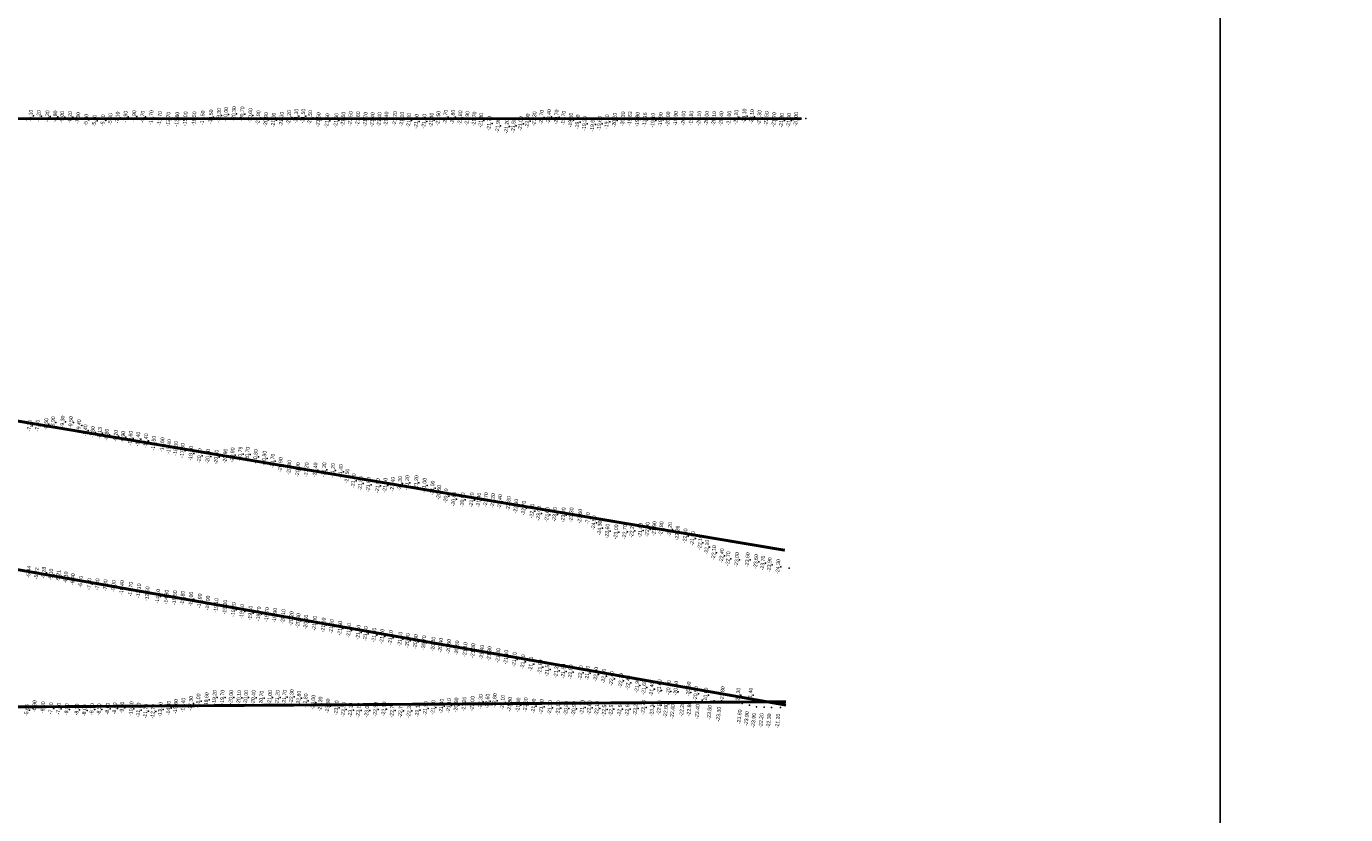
# Model space of a CAD drawing. Header units: feet. Extents: x 850675 to 1077306, y 463961 to 606658.
# Tile 73 of 77: x 945842 to 950437, y 586512 to 589258. Entities that reach past the tile are written whole.
import ezdxf
from ezdxf.enums import TextEntityAlignment as Align

# ---------------------------------------------------------------- set-up
doc = ezdxf.new("R2010")
doc.units = ezdxf.units.FT
doc.header["$MEASUREMENT"] = 0
doc.header["$XCLIPFRAME"] = 0
doc.header["$PDSIZE"] = 100
for name, color, linetype in [('ELEV8', 7, 'Continuous'), ('Plan', 150, 'Continuous'), ('POINTS8', 7, 'Continuous')]:
    doc.layers.add(name, color=color, linetype=linetype)
doc.layers.add('MrSID', color=251, linetype='Continuous', transparency=0.2)
doc.styles.add('MM-STANDARD', font='txt', dxfattribs={"height": 1})
picture_1 = doc.add_image_def('image7.sid', size_in_pixel=(6310, 6971))
picture_2 = doc.add_image_def('image11.jpg', size_in_pixel=(1570, 944))

msp = doc.modelspace()

# ---------------------------------------------------------------- linework, layer by layer
at = {"layer": 'Plan', "const_width": 10}
for points in [[(945537.86, 588936.28), (948542.8474, 588936.28)], [(945480.36, 587939.09), (948484.2623, 587433.0859)], [(945484.25, 587423.4), (948488.3318, 586893.7033)], [(945488.31, 586885.28), (948488.2433, 586905.444)]]:
    msp.add_lwpolyline(points, dxfattribs=at)
at = {"layer": 'POINTS8', "color": 250, "linetype": 'Continuous', "lineweight": 0, "transparency": 33554687}
for p in [(946574.54, 588953.33, -20.3), (945843.135, 588933.57, -5.545), (945867.07, 588946.31, -6.1), (945894.84, 588944.84, -7.2), (945924.88, 588943.91, -8.3), (945952.21, 588943.27, -8.8), (945976.29, 588941.7, -9), (946003.86, 588941.31, -8.2), (946032.12, 588937.6, -7.3), (946060.3, 588931.7, -5.8), (946088.96, 588928.76, -5.4), (946118.99, 588930.18, -5.9), (946144.51, 588934.39, -5.9), (946169.45, 588939.57, -7.1), (946197.15, 588942.45, -7.9), (946227.31, 588944.19, -8.9), (946256.7, 588942.73, -9.7), (946286.75, 588939.44, -10.7), (946316.82, 588936.41, -11.7), (946346.29, 588933.98, -12.7), (946376.72, 588933.76, -13.8), (946405.62, 588935.09, -15), (946436.26, 588935.48, -16.5), (946465.41, 588938.41, -17.5), (946494.43, 588941.92, -18.5), (946522.49, 588947.08, -19.3), (946546.49, 588950.84, -20), (946603.46, 588952.53, -20.7), (946631.56, 588946.87, -20.6), (946659.46, 588939.19, -20.8), (946686.13, 588932.72, -20.9), (946713.01, 588930.97, -21), (946740.36, 588934.02, -21.3), (946766.47, 588939.98, -21.2), (946791.41, 588944.5, -21.3), (946815.69, 588944.6, -21.5), (946839.61, 588939.79, -21.5), (946868.99, 588932.43, -21.5), (946899.57, 588928.78, -21.5), (946930.96, 588929.89, -21.6), (946955.32, 588933.96, -21.5), (946980.6, 588936.27, -21.5), (947006.82, 588935.37, -21.6), (947032.77, 588933.59, -21.7), (947056.93, 588932.43, -21.4), (947081.18, 588932.84, -21.4), (947105.22, 588934.74, -21.4), (947135.3, 588936.2, -21.2), (947159.79, 588933.99, -21.1), (947184.29, 588929.54, -21.3), (947210.47, 588926.58, -21.6), (947237.3, 588926.95, -21.5), (947262.38, 588931.07, -21.4), (947286.53, 588936.99, -21.5), (947311.64, 588941.23, -21.7), (947337.04, 588941, -21.8), (947362.72, 588938.72, -21.8), (947387.33, 588936.71, -21.9), (947411.86, 588934.64, -21.7), (947435.44, 588929.84, -21.3), (947464.29, 588919.58, -21.7), (947494.01, 588911.29, -21.9), (947524.89, 588909.15, -21.2), (947548.92, 588911.86, -21.5), (947573.42, 588918.58, -21), (947597.31, 588927.9, -22), (947621.2, 588935.47, -21.3), (947646.09, 588940.64, -20.7), (947671.74, 588942.94, -20.4), (947698.01, 588941.72, -20.7), (947722.83, 588937.53, -19.7), (947747.92, 588930.85, -19.5), (947771.42, 588924.34, -19.3), (947796.15, 588918.73, -19.2), (947824.14, 588915.74, -19.6), (947848.32, 588918.9, -19.6), (947874.04, 588924.86, -19.6), (947900.62, 588930.47, -20.2), (947929.7, 588934.99, -20.3), (947954.0868, 588935.4391, -19.6327), (947980.0707, 588933.5844, -19.7961), (948006.0623, 588931.848, -11.1619), (948034.55, 588930.38, -19.1), (948060.84, 588932.44, -19.9), (948086.88, 588934.93, -20), (948113.45, 588936.93, -19.9), (948140.42, 588937.51, -20), (948167.7, 588937.6, -19.8), (948195.05, 588937.29, -20.1), (948221.3, 588937.18, -20), (948246.81, 588936.19, -20.1), (948272.05, 588936.03, -20.4), (948299.59, 588937.71, -21), (948324.18, 588940.97, -22.2), (948352.49, 588945.03, -23.1), (948379.06, 588943.03, -23.1), (948404.99, 588939.63, -23.3), (948429.73, 588936.3, -22.5), (948456.09, 588932.56, -21.7), (948482.59, 588929.87, -21.3), (948507.81, 588929.93, -21), (948532.37, 588933.26, -20), (948557.69, 588936.68, -19), (945862.5664, 587866.4735, -7.2), (945890.58, 587866.57, -7.8), (945920.935, 587872.5251, -8.5), (945944.5557, 587878.1862, -8.9), (945978.1323, 587880.724, -9.3), (946006.8286, 587878.5767, -9.5), (946035.3296, 587867.84, -9.4), (946057.1934, 587850.466, -8.4), (946083.1567, 587843.8288, -7.8), (946107.3362, 587840.8965, -8.1331), (946131.69, 587835.32, -8.8), (946163.33, 587831.05, -9.2), (946188.83, 587827.45, -9.9), (946214.51, 587822.86, -10.6), (946240.82, 587819.59, -11.4), (946268.25, 587813.8, -12.4), (946295.1, 587805.35, -13.5), (946325.16, 587800.39, -14.6), (946348.59, 587793.82, -15.4), (946372.21, 587787.07, -16.3), (946395.39, 587779.83, -17.3), (946425.17, 587770.13, -18.8), (946454.85, 587761.97, -20.1), (946484.26, 587759.71, -20.6), (946544.72, 587760.75, -20.9), (946569.47, 587764.82, -20.9), (946596.8915, 587767.8221, -20.7912), (946622.19, 587767.03, -20.7), (946650.55, 587758.91, -20.8), (946513.52, 587757.07, -20.8), (946680.83, 587753.13, -20.8), (946709.42, 587743.3, -20.7), (946736.88, 587730.86, -20.9), (946767.34, 587721.31, -20.8), (946797.4, 587713.22, -20.9), (946827.36, 587712.91, -21.2), (946858.01, 587712.43, -21.4), (946888.88, 587713.02, -21.3), (946919.09, 587710.46, -21.2), (946946.53, 587706.83, -21.4), (946969.1, 587691.06, -21.5), (946991.14, 587674.76, -21.6), (947178.01, 587668.31, -21.2), (947209.8, 587668.1, -21.2), (947015.69, 587665.57, -21.5), (947043.33, 587661.35, -21.5), (947075.63, 587657.67, -21.5), (947101.57, 587658.88, -21.4), (947127.57, 587662.66, -21.4), (947152.95, 587665.1, -21.3), (947238.33, 587658.89, -21), (947266.22, 587649.35, -21), (947289.07, 587634.26, -20.6), (947313.44, 587621.97, -20.3), (947340.43, 587610.76, -20.8), (947371.02, 587608.26, -20.9), (947402.91, 587608.1, -21.2), (947427.72, 587607.47, -21.4), (947452.27, 587608.77, -21.7), (947476.74, 587605.6, -22.2), (947501.13, 587601.86, -22.4), (947531.55, 587595.41, -22.8), (947557.12, 587585.97, -22.9), (947584.31, 587579.38, -22.7), (947613.33, 587569.08, -22.9), (947636.42, 587561.33, -23), (947665.8, 587556.95, -23.6), (947692.03, 587557.44, -23.9), (947722.36, 587555.85, -23.9), (947750.11, 587556.03, -23.3), (947780.26, 587551.07, -23.6), (947807.54, 587544.0361, -7.2), (947828.36, 587528.58, -24.5), (947848.78, 587510.11, -24.3), (947875.48, 587499.16, -23.6), (947905.8, 587496.63, -23), (947936.15, 587496.75, -22.7), (947961.345, 587500.646, -22.2381), (947990.42, 587502.22, -21.8), (948014.85, 587504.89, -22), (948039.03, 587507.96, -21.9), (948063.15, 587507.64, -21.8), (948093.1, 587505.34, -22.2), (948119.4297, 587492.4707, -22.2576), (948146.91, 587482.74, -22), (948172.69, 587473.78, -21.9), (948198.61, 587459.36, -22.1), (948222.16, 587443.36, -22.1), (948246.59, 587424.22, -22.1), (948274.38, 587413.61, -22.4), (948296.03, 587403.03, -22.7), (948326.54, 587400.08, -23), (948363.5, 587399.77, -23.6), (948393.06, 587393.15, -23.6), (945860.6968, 587357.1712, -5.443), (945887.6174, 587352.1115, -5.215), (945912.8562, 587354.4818, -5.2751), (945938.024, 587347.8352, -5.1), (948416.79, 587388.12, -23.7), (948440.26, 587382.21, -23.9), (948470.37, 587375.58, -24.3), (948499.06, 587370.57, -24.4), (945963.6089, 587343.2064, -5.2119), (945989.079, 587337.7794, -6.0964), (946013.8151, 587331.6013, -6.4), (946041.3906, 587322.9825, -6.7), (946070.919, 587315.1048, -7.1), (946098.8656, 587313.895, -7.3), (946127.2993, 587310.3801, -7.8), (946156.0301, 587307.907, -9), (946184.6811, 587302.5226, -10.4), (946215.2765, 587296.9738, -11.7), (946243.1852, 587291.4473, -12.1), (946273.0552, 587281.0606, -12.6), (946309.7877, 587272.2826, -14.1), (946339.6476, 587269.4012, -14.8), (946368.5744, 587267.2167, -15.6), (946395.9855, 587265.9104, -16.8), (946425.1541, 587262.5585, -18), (946455.5281, 587256.2609, -18.9), (946483.6108, 587248.8399, -19), (946513.0514, 587240.3181, -19.1), (946543.7666, 587234.5937, -19.2), (946573.2072, 587226.0719, -19.2), (946602.7015, 587219.2459, -19.4), (946631.8456, 587213.6911, -19.4), (946661.3256, 587210.916, -19.7), (946689.6926, 587208.5172, -19.7), (946717.4102, 587205.9953, -19.9), (946746.4758, 587202.0414, -20.1), (946774.753, 587194.3955, -20.2), (946798.574, 587187.5497, -20.3), (946825.7138, 587182.5794, -20.6), (946856.045, 587177.9288, -21), (946886.3429, 587172.3353, -21.1), (946914.9081, 587167.3238, -21.5), (946944.3271, 587160.7084, -21.5), (946975.2431, 587153.2272, -21.5), (947008.0342, 587147.0103, -21.4), (947033.081, 587142.4741, -21.3), (947063.0355, 587137.1236, -21.3), (947090.9388, 587132.8871, -21.2), (947120.489, 587128.4416, -21.1), (947153.8219, 587122.8744, -21.1), (947179.6525, 587118.0723, -20.9), (947207.3561, 587114.4341, -20.8), (947236.3421, 587110.238, -20.7), (947268.9574, 587105.7345, -20.4), (947294.8791, 587101.687, -20.4), (947323.1741, 587098.1083, -20.6), (947351.2762, 587092.5987, -20.8), (947380.3204, 587086.6329, -21.1), (947407.7615, 587082.9055, -21.3), (947438.297, 587077.4445, -21.4), (947464.3062, 587072.6209, -21.3), (947494.8012, 587066.1575, -21.3), (947522.6111, 587060.23, -21.1), (947551.6799, 587052.2165, -21.1), (947581.3773, 587043.986, -21.2), (947609.3149, 587036.2803, -21.7), (947641.3997, 587026.301, -21.8), (947666.4279, 587018.1913, -21.5), (947697.6595, 587013.2405, -21.2), (947722.5587, 587011.4015, -21.5), (947747.1885, 587009.0008, -22), (947782.0489, 587005.9888, -22.1), (947806.5104, 587004.6963, -21.9), (947835.5736, 587000.7226, -22), (947863.0108, 586994.0443, -22), (947890.5301, 586985.7949, -22.4), (947922.6117, 586978.7068, -22.7), (947947.7455, 586971.1383, -22.4), (947979.0564, 586961.7561, -21.9), (948003.2922, 586954.7594, -21.6), (948030.3177, 586949.259, -21.4), (948054.839, 586944.6252, -21), (948087.4962, 586941.3858, -20.8), (948112.7602, 586939.4826, -20.8), (948156.4256, 586937.1498, -20.6), (948183.5975, 586933.1124, -20.5), (945880.09, 586889.4, -6.9), (945910.04, 586885.33, -6.9), (946372.03, 586889.06, -15.6), (946397.98, 586893.1, -16.4), (946424.44, 586899.51, -17.3), (946450.84, 586907.94, -18), (946479.12, 586912.19, -18.6), (946507.29, 586920.06, -19.2), (946534.4345, 586920.5719, -19.7), (946564.7309, 586920.294, -20), (946592.2479, 586919.5528, -20.1), (946616.3369, 586920.2013, -20), (946642.4641, 586919.6454, -20.4), (946670.5369, 586917.6071, -20.7), (946700.0922, 586919.9234, -21), (946726.3121, 586919.7381, -21.2), (946750.8643, 586920.9425, -21.7), (946775.59, 586922.63, -22.3), (946800.63, 586917.43, -22.8), (946824.4, 586908.11, -22.8), (946850.86, 586903.11, -23), (946875.61, 586897.05, -23.2), (946901.78, 586890.28, -23.3), (947268.65, 586885.13, -21.7), (947297.5, 586889.58, -21.4), (947323.24, 586891.83, -21.1), (947348.95, 586893.88, -20.8), (947376.75, 586896.97, -21.2), (947405.32, 586898.68, -22), (947433.62, 586905.74, -22.3), (947457.69, 586907.13, -22.6), (947482.66, 586908.71, -22.6), (947510.61, 586902.8, -22.1), (947535.46, 586896.05, -21.8), (947565.03, 586893.62, -21.8), (947590.71, 586894.37, -21.6), (947618.58, 586890.16, -21.9), (947645.89, 586888.04, -21.7), (947788.32, 586885.57, -21.7), (948001.18, 586885.13, -23.7), (948029.25, 586889.11, -23.3), (948053.71, 586894.03, -22.8), (948079.8, 586897.71, -22.8), (948105.72, 586901.1, -22.4), (948139, 586901.8, -22.2), (948164.41, 586903.18, -22.8), (948195.68, 586911.31, -23.4), (948218.368, 586928.4392, -20.6), (948237.95, 586908.46, -23.5), (948263.4, 586909.01, -23.3), (948312.24, 586905.9, -21.8), (948331.2781, 586928.0672, -22.3), (948335.76, 586899.68, -23.8), (948360.85, 586893.44, -23.9), (948373.9677, 586928.3301, -21.4), (948385.32, 586887.36, -23.9), (948411.79, 586887.14, -22.2), (948438.14, 586885.65, -22.3), (948469.57, 586885.12, -21.2), (945853.382, 586875.665, -5.659), (945937.42, 586881.98, -7.2), (945964.04, 586880.75, -7.6), (945992.55, 586878.7, -8), (946027.87, 586877.72, -8.3), (946054.38, 586875.15, -8), (946080.34, 586878.97, -8.1), (946105.45, 586878.4, -8.5), (946134.66, 586880.83, -8.6), (946159.22, 586881.63, -8.4), (946185.47, 586884.56, -9.1), (946217.16, 586880.78, -10.4), (946242.09, 586876.26, -11.1), (946267.43, 586872.31, -11.7), (946292.91, 586871.12, -12.7), (946318.6, 586878.52, -13.8), (946347.16, 586882.87, -14.8), (946931.76, 586883.81, -23.4), (946956.25, 586877.98, -23.2), (946981.2, 586875.99, -23.1), (947008.5, 586875.37, -23.1), (947038.21, 586875.26, -23), (947067.9, 586878.76, -22.9), (947097.16, 586879.76, -22.9), (947126.44, 586875.09, -22.7), (947155.6, 586874.29, -22.7), (947185.05, 586874.2, -22.3), (947214.46, 586876.36, -22.1), (947242.04, 586881.89, -21.9), (947675.25, 586884.71, -21.3), (947704.46, 586883.59, -21), (947732.03, 586881.82, -20.8), (947758.96, 586881.14, -20.9), (947812.76, 586883.87, -22), (947839.22, 586881.53, -22.1), (947864.8, 586878.74, -22.5), (947889.02, 586879.32, -22.5), (947918.72, 586879.53, -22.6), (947945.37, 586879.92, -22.6), (947973.57, 586881.7, -23.2)]:
    msp.add_point(p, dxfattribs=at)

# ---------------------------------------------------------------- texts
at = {"layer": 'ELEV8', "color": 18, "true_color": 0x000000, "transparency": 33554687, "style": 'MM-STANDARD'}
for s, p in [('-6.10', (945867.07, 588946.31, -6.1)), ('-7.20', (945894.84, 588944.84, -7.2)), ('-8.30', (945924.88, 588943.91, -8.3)), ('-8.80', (945952.21, 588943.27, -8.8)), ('-9.00', (945976.29, 588941.7, -9)), ('-8.20', (946003.86, 588941.31, -8.2)), ('-7.30', (946032.12, 588937.6, -7.3)), ('-5.90', (946144.51, 588934.39, -5.9)), ('-7.10', (946169.45, 588939.57, -7.1)), ('-7.90', (946197.15, 588942.45, -7.9)), ('-8.90', (946227.31, 588944.19, -8.9)), ('-9.70', (946256.7, 588942.73, -9.7)), ('-10.70', (946286.75, 588939.44, -10.7)), ('-11.70', (946316.82, 588936.41, -11.7)), ('-12.70', (946346.29, 588933.98, -12.7)), ('-13.80', (946376.72, 588933.76, -13.8)), ('-15.00', (946405.62, 588935.09, -15)), ('-16.50', (946436.26, 588935.48, -16.5)), ('-17.50', (946465.41, 588938.41, -17.5)), ('-18.50', (946494.43, 588941.92, -18.5)), ('-19.30', (946522.49, 588947.08, -19.3)), ('-20.00', (946546.49, 588950.84, -20)), ('-20.30', (946574.54, 588953.33, -20.3)), ('-20.70', (946603.46, 588952.53, -20.7)), ('-20.60', (946631.56, 588946.87, -20.6)), ('-20.80', (946659.46, 588939.19, -20.8)), ('-20.90', (946686.13, 588932.72, -20.9)), ('-21.00', (946713.01, 588930.97, -21)), ('-21.30', (946740.36, 588934.02, -21.3)), ('-21.20', (946766.47, 588939.98, -21.2)), ('-21.30', (946791.41, 588944.5, -21.3)), ('-21.50', (946815.69, 588944.6, -21.5)), ('-21.50', (946839.61, 588939.79, -21.5)), ('-21.50', (946868.99, 588932.43, -21.5)), ('-21.50', (946899.57, 588928.78, -21.5)), ('-21.60', (946930.96, 588929.89, -21.6)), ('-21.50', (946955.32, 588933.96, -21.5)), ('-21.50', (946980.6, 588936.27, -21.5)), ('-21.60', (947006.82, 588935.37, -21.6)), ('-21.70', (947032.77, 588933.59, -21.7)), ('-21.40', (947056.93, 588932.43, -21.4)), ('-21.40', (947081.18, 588932.84, -21.4)), ('-21.40', (947105.22, 588934.74, -21.4)), ('-21.20', (947135.3, 588936.2, -21.2)), ('-21.10', (947159.79, 588933.99, -21.1)), ('-21.30', (947184.29, 588929.54, -21.3)), ('-21.40', (947262.38, 588931.07, -21.4)), ('-21.50', (947286.53, 588936.99, -21.5)), ('-21.70', (947311.64, 588941.23, -21.7)), ('-21.80', (947337.04, 588941, -21.8)), ('-21.80', (947362.72, 588938.72, -21.8)), ('-21.90', (947387.33, 588936.71, -21.9)), ('-21.70', (947411.86, 588934.64, -21.7)), ('-21.30', (947435.44, 588929.84, -21.3)), ('-22.00', (947597.31, 588927.9, -22)), ('-21.30', (947621.2, 588935.47, -21.3)), ('-20.70', (947646.09, 588940.64, -20.7)), ('-20.40', (947671.74, 588942.94, -20.4)), ('-20.70', (947698.01, 588941.72, -20.7)), ('-19.70', (947722.83, 588937.53, -19.7)), ('-19.50', (947747.92, 588930.85, -19.5)), ('-20.20', (947900.62, 588930.47, -20.2)), ('-20.30', (947929.7, 588934.99, -20.3)), ('-19.63', (947954.0868, 588935.4391, -19.6327)), ('-19.80', (947980.0707, 588933.5844, -19.7961)), ('-11.16', (948006.0623, 588931.848, -11.1619)), ('-19.10', (948034.55, 588930.38, -19.1)), ('-19.90', (948060.84, 588932.44, -19.9)), ('-20.00', (948086.88, 588934.93, -20)), ('-19.90', (948113.45, 588936.93, -19.9)), ('-20.00', (948140.42, 588937.51, -20)), ('-19.80', (948167.7, 588937.6, -19.8)), ('-20.10', (948195.05, 588937.29, -20.1)), ('-20.00', (948221.3, 588937.18, -20)), ('-20.10', (948246.81, 588936.19, -20.1)), ('-20.40', (948272.05, 588936.03, -20.4)), ('-21.00', (948299.59, 588937.71, -21)), ('-22.20', (948324.18, 588940.97, -22.2)), ('-23.10', (948352.49, 588945.03, -23.1)), ('-23.10', (948379.06, 588943.03, -23.1)), ('-23.30', (948404.99, 588939.63, -23.3)), ('-22.50', (948429.73, 588936.3, -22.5)), ('-21.70', (948456.09, 588932.56, -21.7)), ('-21.30', (948482.59, 588929.87, -21.3)), ('-21.00', (948507.81, 588929.93, -21)), ('-20.00', (948532.37, 588933.26, -20)), ('-5.80', (946060.3, 588931.7, -5.8)), ('-5.40', (946088.96, 588928.76, -5.4)), ('-5.90', (946118.99, 588930.18, -5.9)), ('-21.60', (947210.47, 588926.58, -21.6)), ('-21.50', (947237.3, 588926.95, -21.5)), ('-21.70', (947464.29, 588919.58, -21.7)), ('-21.90', (947494.01, 588911.29, -21.9)), ('-21.20', (947524.89, 588909.15, -21.2)), ('-21.50', (947548.92, 588911.86, -21.5)), ('-21.00', (947573.42, 588918.58, -21)), ('-19.30', (947771.42, 588924.34, -19.3)), ('-19.20', (947796.15, 588918.73, -19.2)), ('-19.60', (947824.14, 588915.74, -19.6)), ('-19.60', (947848.32, 588918.9, -19.6)), ('-19.60', (947874.04, 588924.86, -19.6)), ('-8.90', (945944.5557, 587878.1862, -8.9)), ('-9.30', (945978.1323, 587880.724, -9.3)), ('-9.50', (946006.8286, 587878.5767, -9.5)), ('-7.20', (945862.5664, 587866.4735, -7.2)), ('-7.80', (945890.58, 587866.57, -7.8)), ('-8.50', (945920.935, 587872.5251, -8.5)), ('-9.40', (946035.3296, 587867.84, -9.4)), ('-8.40', (946057.1934, 587850.466, -8.4)), ('-7.80', (946083.1567, 587843.8288, -7.8)), ('-8.13', (946107.3362, 587840.8965, -8.1331)), ('-8.80', (946131.69, 587835.32, -8.8)), ('-9.20', (946163.33, 587831.05, -9.2)), ('-9.90', (946188.83, 587827.45, -9.9)), ('-10.60', (946214.51, 587822.86, -10.6)), ('-11.40', (946240.82, 587819.59, -11.4)), ('-12.40', (946268.25, 587813.8, -12.4)), ('-13.50', (946295.1, 587805.35, -13.5)), ('-14.60', (946325.16, 587800.39, -14.6)), ('-15.40', (946348.59, 587793.82, -15.4)), ('-16.30', (946372.21, 587787.07, -16.3)), ('-17.30', (946395.39, 587779.83, -17.3)), ('-18.80', (946425.17, 587770.13, -18.8)), ('-20.10', (946454.85, 587761.97, -20.1)), ('-20.60', (946484.26, 587759.71, -20.6)), ('-20.80', (946513.52, 587757.07, -20.8)), ('-20.90', (946544.72, 587760.75, -20.9)), ('-20.90', (946569.47, 587764.82, -20.9)), ('-20.79', (946596.8915, 587767.8221, -20.7912)), ('-20.70', (946622.19, 587767.03, -20.7)), ('-20.80', (946650.55, 587758.91, -20.8)), ('-20.80', (946680.83, 587753.13, -20.8)), ('-20.70', (946709.42, 587743.3, -20.7)), ('-20.90', (946736.88, 587730.86, -20.9)), ('-20.80', (946767.34, 587721.31, -20.8)), ('-20.90', (946797.4, 587713.22, -20.9)), ('-21.20', (946827.36, 587712.91, -21.2)), ('-21.40', (946858.01, 587712.43, -21.4)), ('-21.30', (946888.88, 587713.02, -21.3)), ('-21.20', (946919.09, 587710.46, -21.2)), ('-21.40', (946946.53, 587706.83, -21.4)), ('-21.50', (946969.1, 587691.06, -21.5)), ('-21.60', (946991.14, 587674.76, -21.6)), ('-21.50', (947015.69, 587665.57, -21.5)), ('-21.50', (947043.33, 587661.35, -21.5)), ('-21.50', (947075.63, 587657.67, -21.5)), ('-21.40', (947101.57, 587658.88, -21.4)), ('-21.40', (947127.57, 587662.66, -21.4)), ('-21.30', (947152.95, 587665.1, -21.3)), ('-21.20', (947178.01, 587668.31, -21.2)), ('-21.20', (947209.8, 587668.1, -21.2)), ('-21.00', (947238.33, 587658.89, -21)), ('-21.00', (947266.22, 587649.35, -21)), ('-20.60', (947289.07, 587634.26, -20.6)), ('-20.30', (947313.44, 587621.97, -20.3)), ('-20.80', (947340.43, 587610.76, -20.8)), ('-20.90', (947371.02, 587608.26, -20.9)), ('-21.20', (947402.91, 587608.1, -21.2)), ('-21.40', (947427.72, 587607.47, -21.4)), ('-21.70', (947452.27, 587608.77, -21.7)), ('-22.20', (947476.74, 587605.6, -22.2)), ('-22.40', (947501.13, 587601.86, -22.4)), ('-22.80', (947531.55, 587595.41, -22.8)), ('-22.90', (947557.12, 587585.97, -22.9)), ('-22.70', (947584.31, 587579.38, -22.7)), ('-22.90', (947613.33, 587569.08, -22.9)), ('-23.00', (947636.42, 587561.33, -23)), ('-23.60', (947665.8, 587556.95, -23.6)), ('-23.90', (947692.03, 587557.44, -23.9)), ('-23.90', (947722.36, 587555.85, -23.9)), ('-23.30', (947750.11, 587556.03, -23.3)), ('-23.60', (947780.26, 587551.07, -23.6)), ('-7.20', (947807.54, 587544.0361, -7.2)), ('-24.50', (947828.36, 587528.58, -24.5)), ('-24.30', (947848.78, 587510.11, -24.3)), ('-22.00', (948014.85, 587504.89, -22)), ('-21.90', (948039.03, 587507.96, -21.9)), ('-21.80', (948063.15, 587507.64, -21.8)), ('-22.20', (948093.1, 587505.34, -22.2)), ('-23.60', (947875.48, 587499.16, -23.6)), ('-23.00', (947905.8, 587496.63, -23)), ('-22.70', (947936.15, 587496.75, -22.7)), ('-22.24', (947961.345, 587500.646, -22.2381)), ('-21.80', (947990.42, 587502.22, -21.8)), ('-22.26', (948119.4297, 587492.4707, -22.2576)), ('-22.00', (948146.91, 587482.74, -22)), ('-21.90', (948172.69, 587473.78, -21.9)), ('-22.10', (948198.61, 587459.36, -22.1)), ('-22.10', (948222.16, 587443.36, -22.1)), ('-22.10', (948246.59, 587424.22, -22.1)), ('-22.40', (948274.38, 587413.61, -22.4)), ('-22.70', (948296.03, 587403.03, -22.7)), ('-23.00', (948326.54, 587400.08, -23)), ('-23.60', (948363.5, 587399.77, -23.6)), ('-23.60', (948393.06, 587393.15, -23.6)), ('-23.70', (948416.79, 587388.12, -23.7)), ('-23.90', (948440.26, 587382.21, -23.9)), ('-24.30', (948470.37, 587375.58, -24.3)), ('-5.44', (945860.6968, 587357.1712, -5.443)), ('-5.22', (945887.6174, 587352.1115, -5.215)), ('-5.28', (945912.8562, 587354.4818, -5.2751)), ('-5.10', (945938.024, 587347.8352, -5.1)), ('-5.21', (945963.6089, 587343.2064, -5.2119)), ('-6.10', (945989.079, 587337.7794, -6.0964)), ('-6.40', (946013.8151, 587331.6013, -6.4)), ('-6.70', (946041.3906, 587322.9825, -6.7)), ('-7.10', (946070.919, 587315.1048, -7.1)), ('-7.30', (946098.8656, 587313.895, -7.3)), ('-7.80', (946127.2993, 587310.3801, -7.8)), ('-9.00', (946156.0301, 587307.907, -9)), ('-10.40', (946184.6811, 587302.5226, -10.4)), ('-11.70', (946215.2765, 587296.9738, -11.7)), ('-12.10', (946243.1852, 587291.4473, -12.1)), ('-12.60', (946273.0552, 587281.0606, -12.6)), ('-14.10', (946309.7877, 587272.2826, -14.1)), ('-14.80', (946339.6476, 587269.4012, -14.8)), ('-15.60', (946368.5744, 587267.2167, -15.6)), ('-16.80', (946395.9855, 587265.9104, -16.8)), ('-18.00', (946425.1541, 587262.5585, -18)), ('-18.90', (946455.5281, 587256.2609, -18.9)), ('-19.00', (946483.6108, 587248.8399, -19)), ('-19.10', (946513.0514, 587240.3181, -19.1)), ('-19.20', (946543.7666, 587234.5937, -19.2)), ('-19.20', (946573.2072, 587226.0719, -19.2)), ('-19.40', (946602.7015, 587219.2459, -19.4)), ('-19.40', (946631.8456, 587213.6911, -19.4)), ('-19.70', (946661.3256, 587210.916, -19.7)), ('-19.70', (946689.6926, 587208.5172, -19.7)), ('-19.90', (946717.4102, 587205.9953, -19.9)), ('-20.10', (946746.4758, 587202.0414, -20.1)), ('-20.20', (946774.753, 587194.3955, -20.2)), ('-20.30', (946798.574, 587187.5497, -20.3)), ('-20.60', (946825.7138, 587182.5794, -20.6)), ('-21.00', (946856.045, 587177.9288, -21)), ('-21.10', (946886.3429, 587172.3353, -21.1)), ('-21.50', (946914.9081, 587167.3238, -21.5)), ('-21.50', (946944.3271, 587160.7084, -21.5)), ('-21.50', (946975.2431, 587153.2272, -21.5)), ('-21.40', (947008.0342, 587147.0103, -21.4)), ('-21.30', (947033.081, 587142.4741, -21.3)), ('-21.30', (947063.0355, 587137.1236, -21.3)), ('-21.20', (947090.9388, 587132.8871, -21.2)), ('-21.10', (947120.489, 587128.4416, -21.1)), ('-21.10', (947153.8219, 587122.8744, -21.1)), ('-20.90', (947179.6525, 587118.0723, -20.9)), ('-20.80', (947207.3561, 587114.4341, -20.8)), ('-20.70', (947236.3421, 587110.238, -20.7)), ('-20.40', (947268.9574, 587105.7345, -20.4)), ('-20.40', (947294.8791, 587101.687, -20.4)), ('-20.60', (947323.1741, 587098.1083, -20.6)), ('-20.80', (947351.2762, 587092.5987, -20.8)), ('-21.10', (947380.3204, 587086.6329, -21.1)), ('-21.30', (947407.7615, 587082.9055, -21.3)), ('-21.40', (947438.297, 587077.4445, -21.4)), ('-21.30', (947464.3062, 587072.6209, -21.3)), ('-21.30', (947494.8012, 587066.1575, -21.3)), ('-21.10', (947522.6111, 587060.23, -21.1)), ('-21.10', (947551.6799, 587052.2165, -21.1)), ('-21.20', (947581.3773, 587043.986, -21.2)), ('-21.70', (947609.3149, 587036.2803, -21.7)), ('-21.80', (947641.3997, 587026.301, -21.8)), ('-21.50', (947666.4279, 587018.1913, -21.5)), ('-21.20', (947697.6595, 587013.2405, -21.2)), ('-21.50', (947722.5587, 587011.4015, -21.5)), ('-22.00', (947747.1885, 587009.0008, -22)), ('-22.10', (947782.0489, 587005.9888, -22.1)), ('-21.90', (947806.5104, 587004.6963, -21.9)), ('-22.00', (947835.5736, 587000.7226, -22)), ('-22.00', (947863.0108, 586994.0443, -22)), ('-22.40', (947890.5301, 586985.7949, -22.4)), ('-22.70', (947922.6117, 586978.7068, -22.7)), ('-22.40', (947947.7455, 586971.1383, -22.4)), ('-21.90', (947979.0564, 586961.7561, -21.9)), ('-21.60', (948003.2922, 586954.7594, -21.6)), ('-21.00', (948056.5652, 586957.1346, -21)), ('-20.80', (948089.2224, 586953.8952, -20.8)), ('-20.80', (948114.4864, 586951.992, -20.8)), ('-18.00', (946450.84, 586907.94, -18)), ('-18.60', (946479.12, 586912.19, -18.6)), ('-19.20', (946507.29, 586920.06, -19.2)), ('-19.70', (946534.4345, 586920.5719, -19.7)), ('-20.00', (946564.7309, 586920.294, -20)), ('-20.10', (946592.2479, 586919.5528, -20.1)), ('-20.00', (946616.3369, 586920.2013, -20)), ('-20.40', (946642.4641, 586919.6454, -20.4)), ('-20.70', (946670.5369, 586917.6071, -20.7)), ('-21.00', (946700.0922, 586919.9234, -21)), ('-21.20', (946726.3121, 586919.7381, -21.2)), ('-21.70', (946750.8643, 586920.9425, -21.7)), ('-22.30', (946775.59, 586922.63, -22.3)), ('-22.80', (946800.63, 586917.43, -22.8)), ('-22.80', (946824.4, 586908.11, -22.8)), ('-22.30', (947433.62, 586905.74, -22.3)), ('-22.60', (947457.69, 586907.13, -22.6)), ('-22.60', (947482.66, 586908.71, -22.6)), ('-21.40', (948030.3177, 586949.259, -21.4)), ('-20.60', (948158.1518, 586949.6592, -20.6)), ('-20.50', (948183.5975, 586933.1124, -20.5)), ('-20.60', (948218.368, 586928.4392, -20.6)), ('-21.80', (948276.413, 586933.0755, -21.8)), ('-22.30', (948331.2781, 586928.0672, -22.3)), ('-21.40', (948373.9677, 586928.3301, -21.4)), ('-5.66', (945853.382, 586875.665, -5.659)), ('-6.90', (945880.09, 586889.4, -6.9)), ('-6.90', (945910.04, 586885.33, -6.9)), ('-7.20', (945937.42, 586881.98, -7.2)), ('-7.60', (945964.04, 586880.75, -7.6)), ('-8.00', (945992.55, 586878.7, -8)), ('-8.30', (946027.87, 586877.72, -8.3)), ('-8.00', (946054.38, 586875.15, -8)), ('-8.10', (946080.34, 586878.97, -8.1)), ('-8.50', (946105.45, 586878.4, -8.5)), ('-8.60', (946134.66, 586880.83, -8.6)), ('-8.40', (946159.22, 586881.63, -8.4)), ('-9.10', (946185.47, 586884.56, -9.1)), ('-10.40', (946217.16, 586880.78, -10.4)), ('-11.10', (946242.09, 586876.26, -11.1)), ('-11.70', (946267.43, 586872.31, -11.7)), ('-12.70', (946292.91, 586871.12, -12.7)), ('-13.80', (946318.6, 586878.52, -13.8)), ('-14.80', (946347.16, 586882.87, -14.8)), ('-15.60', (946372.03, 586889.06, -15.6)), ('-16.40', (946397.98, 586893.1, -16.4)), ('-17.30', (946424.44, 586899.51, -17.3)), ('-23.00', (946850.86, 586903.11, -23)), ('-23.20', (946875.61, 586897.05, -23.2)), ('-23.30', (946901.78, 586890.28, -23.3)), ('-23.40', (946931.76, 586883.81, -23.4)), ('-23.20', (946956.25, 586877.98, -23.2)), ('-23.10', (946981.2, 586875.99, -23.1)), ('-23.10', (947008.5, 586875.37, -23.1)), ('-23.00', (947038.21, 586875.26, -23)), ('-22.90', (947067.9, 586878.76, -22.9)), ('-22.90', (947097.16, 586879.76, -22.9)), ('-22.70', (947126.44, 586875.09, -22.7)), ('-22.70', (947155.6, 586874.29, -22.7)), ('-22.30', (947185.05, 586874.2, -22.3)), ('-22.10', (947214.46, 586876.36, -22.1)), ('-21.90', (947242.04, 586881.89, -21.9)), ('-21.70', (947268.65, 586885.13, -21.7)), ('-21.40', (947297.5, 586889.58, -21.4)), ('-21.10', (947323.24, 586891.83, -21.1)), ('-20.80', (947348.95, 586893.88, -20.8)), ('-21.20', (947376.75, 586896.97, -21.2)), ('-22.00', (947405.32, 586898.68, -22)), ('-22.10', (947510.61, 586902.8, -22.1)), ('-21.80', (947535.46, 586896.05, -21.8)), ('-21.80', (947565.03, 586893.62, -21.8)), ('-21.60', (947590.71, 586894.37, -21.6)), ('-21.90', (947618.58, 586890.16, -21.9)), ('-21.70', (947645.89, 586888.04, -21.7)), ('-21.30', (947675.25, 586884.71, -21.3)), ('-21.00', (947704.46, 586883.59, -21)), ('-20.80', (947732.03, 586881.82, -20.8)), ('-20.90', (947758.96, 586881.14, -20.9)), ('-21.70', (947788.32, 586885.57, -21.7)), ('-22.00', (947812.76, 586883.87, -22)), ('-22.10', (947839.22, 586881.53, -22.1)), ('-22.50', (947864.8, 586878.74, -22.5)), ('-22.50', (947889.02, 586879.32, -22.5)), ('-22.60', (947918.72, 586879.53, -22.6)), ('-22.60', (947945.37, 586879.92, -22.6)), ('-23.20', (947973.57, 586881.7, -23.2)), ('-23.70', (948001.18, 586885.13, -23.7)), ('-23.30', (948031.7344, 586879.2301, -23.3)), ('-22.80', (948056.1944, 586884.1501, -22.8)), ('-22.80', (948079.3156, 586873.9855, -22.8)), ('-22.40', (948102.6981, 586870.905, -22.4)), ('-22.20', (948135.5469, 586878.0752, -22.2)), ('-22.80', (948160.9569, 586879.4552, -22.8)), ('-23.40', (948189.2057, 586870.7624, -23.4)), ('-23.50', (948231.4757, 586867.9124, -23.5)), ('-23.30', (948263.4, 586861.5604, -23.3)), ('-23.80', (948335.76, 586852.2304, -23.8)), ('-23.90', (948360.85, 586845.9904, -23.9)), ('-23.90', (948385.32, 586839.9104, -23.9)), ('-22.20', (948411.79, 586839.6904, -22.2)), ('-22.30', (948438.14, 586838.2004, -22.3)), ('-21.20', (948469.57, 586837.6704, -21.2))]:
    msp.add_text(s, height=13, rotation=85, dxfattribs=at).set_placement(p, align=Align.BOTTOM_CENTER)

# ---------------------------------------------------------------- pictures from other files: only their frames are drawn
at = {"layer": 'MrSID'}
image = msp.add_image(picture_1, insert=(943561.8596, 583929.9536), size_in_units=(20702.0997, 22870.7349), dxfattribs=at)
image.set_boundary_path([(49.1084, 243.54986), (1961.845194, 6970.5)])
image = msp.add_image(picture_2, insert=(851552.7296, 463961.3689), size_in_units=(225757.9943, 135742.3864), rotation=0.370518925, dxfattribs=at)
image.dxf.flags = 7

doc.saveas('drawing.dxf')
